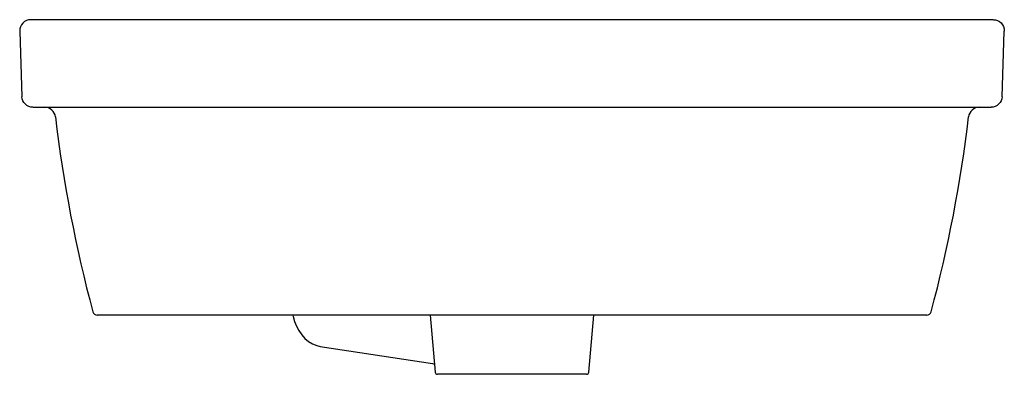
# Model space of a CAD drawing. Header units: millimetres. Extents: x 380.855 to 381.304, y 967.102 to 967.264.
import ezdxf

# ---------------------------------------------------------------- set-up
doc = ezdxf.new("R2010")
doc.units = ezdxf.units.MM
doc.layers.add('SANINDUSA', color=3, linetype='Continuous')

msp = doc.modelspace()

# ---------------------------------------------------------------- linework, layer by layer
at = {"layer": 'SANINDUSA'}
for p, q in [((381.2993405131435, 967.2635084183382), (380.859905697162, 967.2635084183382)), ((380.8548604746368, 967.2583245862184), (380.855907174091, 967.2283293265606)), ((381.3034449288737, 967.2283290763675), (381.3044896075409, 967.2583279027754)), ((380.8609548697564, 967.2235084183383), (381.2984301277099, 967.2235084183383)), ((381.0796761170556, 967.1285084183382), (380.890209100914, 967.1285084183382)), ((381.0423139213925, 967.1285084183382), (381.0445962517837, 967.1024212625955)), ((381.2691431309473, 967.1285084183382), (381.0796761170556, 967.1285084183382)), ((381.1147559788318, 967.1024212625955), (381.1170383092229, 967.1285084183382)), ((380.9920305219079, 967.1142626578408), (381.0434303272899, 967.1064566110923)), ((381.1137597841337, 967.1015084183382), (381.0455924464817, 967.1015084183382))]:
    msp.add_line(p, q, dxfattribs=at)
at = {"layer": 'SANINDUSA', "flags": 128}
for points in [[(381.299488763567, 967.2635084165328), (381.3004018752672, 967.2634251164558), (381.3013764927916, 967.2631400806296), (381.3022734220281, 967.2626640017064), (381.3030556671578, 967.2620165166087), (381.30369096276, 967.2612243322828), (381.3041531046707, 967.2603201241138), (381.3044230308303, 967.2593411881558), (381.3044896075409, 967.2583279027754)], [(380.8609040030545, 967.2235084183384), (380.8599656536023, 967.2235972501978), (380.8590442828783, 967.2238671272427), (380.8581914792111, 967.2243081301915), (380.8574386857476, 967.224903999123), (380.8568136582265, 967.2256327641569), (380.8563394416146, 967.2264675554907), (380.8560335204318, 967.2273775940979), (380.855907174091, 967.2283293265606)], [(381.3034440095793, 967.2283029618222), (381.3033138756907, 967.2273571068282), (381.3030063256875, 967.2264532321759), (381.302532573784, 967.2256242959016), (381.3019098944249, 967.2249005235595), (381.3011609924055, 967.2243083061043), (381.3003131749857, 967.2238692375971), (381.2993973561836, 967.2235993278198), (381.2984481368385, 967.2235084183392)], [(380.9795734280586, 967.1285084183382), (380.9796841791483, 967.127981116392), (380.9803773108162, 967.125693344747), (380.9812649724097, 967.1235131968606), (380.9823553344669, 967.1214522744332), (380.9836627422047, 967.1195427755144), (380.9851330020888, 967.1178856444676), (380.9868141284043, 967.116456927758), (380.98860490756, 967.1153660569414), (380.9904749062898, 967.1146164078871), (380.9920305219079, 967.1142626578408)], [(381.0434303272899, 967.1064566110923), (381.0438456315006, 967.1063620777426), (381.0442694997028, 967.1061560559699)]]:
    msp.add_lwpolyline(points, dxfattribs=at)
at = {"layer": 'SANINDUSA'}
for centre, radius, start, end in [((380.8598570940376, 967.2585084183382), 0.005000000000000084, 89.9999894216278, 182.1070456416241), ((380.8662158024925, 967.2185084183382), 0.005000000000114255, 6.731625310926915, 90), ((381.2931364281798, 967.2185084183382), 0.005000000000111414, 90, 173.2683754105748), ((381.496753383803, 967.292928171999), 0.6299141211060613, 186.7312414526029, 194.9908939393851), ((380.6625988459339, 967.2929281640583), 0.6299141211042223, 345.0091068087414, 353.2687592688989), ((380.8902091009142, 967.1305084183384), 0.002000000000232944, 194.9903930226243, 269.9999999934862), ((381.269143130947, 967.1305084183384), 0.002000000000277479, 270.0000000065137, 345.0096077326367), ((381.0455924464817, 967.1025084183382), 0.001000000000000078, 185.0000000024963, 270), ((381.1137597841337, 967.1025084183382), 0.0009999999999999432, 270, 354.9999999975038)]:
    msp.add_arc(centre, radius, start, end, dxfattribs=at)

doc.saveas('drawing.dxf')
